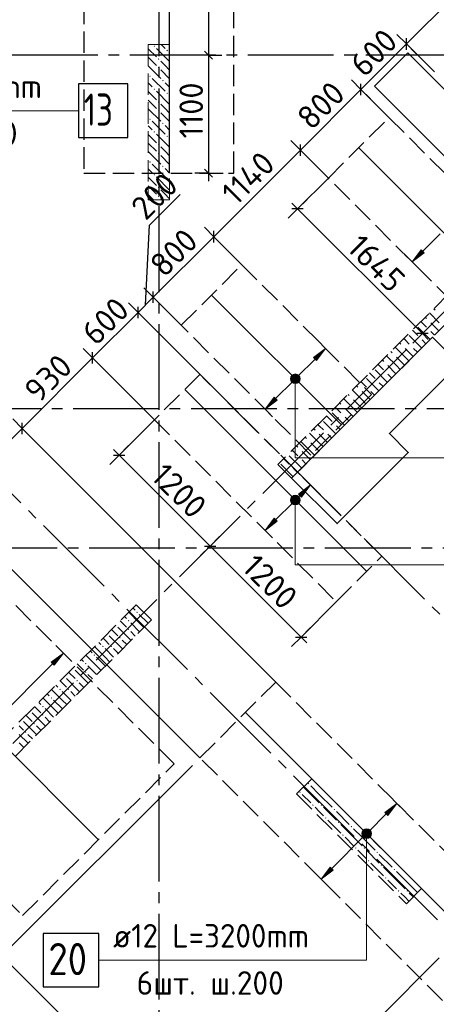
# Model space of a CAD drawing. Header units: millimetres. Extents: x 40580 to 1930067, y -240640 to 81020.
# Tile 229 of 256: x 730423 to 734312, y -220076 to -210891. Entities that reach past the tile are written whole.
import ezdxf

# ---------------------------------------------------------------- set-up
doc = ezdxf.new("R2010")
doc.units = ezdxf.units.MM
for name, pattern in [('______2', [270, 200, -70]), ('______5', [1100, 800, -100, 100, -100]), ('CENTER', [2, 1.25, -0.25, 0.25, -0.25])]:
    doc.linetypes.add(name, pattern=pattern)
for name, color, linetype, lineweight in [('Standard', 7, 'Continuous', 25), ('ДОП Верх по Х', 7, 'Continuous', 25), ('ЖБ Перекрытие верхний уровень', 7, 'Continuous', 35), ('ОСИ', 7, 'CENTER', 15), ('Позиционная метка номер позиции', 7, 'Continuous', 13), ('Примечания', 7, 'Continuous', 13)]:
    doc.layers.add(name, color=color, linetype=linetype, lineweight=lineweight)
doc.layers.add('ЖБ Пилон', color=7, linetype='______2', lineweight=13, true_color=0xa0a0a0)
doc.layers.add('ЖБ Стена верхний уровень', color=7, linetype='______2', true_color=0x656565)
doc.styles.add('ISOCPEUR', font='isocpeur.ttf')

msp = doc.modelspace()

# ---------------------------------------------------------------- hatches: boundary and pattern name
at = {"layer": 'ДОП Верх по Х', "linetype": 'Continuous', "lineweight": 13, "transparency": 33554687}
for points in [[(734199, -213065.7), (734085.9, -213150.5), (734170.8, -213037.4)], [(732825.8, -214438.9), (732712.6, -214523.8), (732797.5, -214410.7)], [(732825.8, -215570.3), (732712.6, -215655.2), (732797.5, -215542)], [(733349.7, -218823.7), (733236.6, -218908.6), (733321.4, -218795.4)]]:
    msp.add_hatch(color=7, dxfattribs=at).paths.add_polyline_path(points, flags=16)
for points in [[(733193.4, -214071.3), (733278.3, -213958.1), (733165.2, -214043)], [(732968.9, -214214.4), (733031.5, -214250.5), (732985.9, -214204.9)], [(732985.9, -214204.9), (733031.5, -214250.5), (733031.5, -214231.4)], [(732985.9, -214204.9), (733031.5, -214231.4), (733005, -214204.9)], [(733005, -214204.9), (733031.5, -214231.4), (733022, -214214.4)], [(732959.4, -214231.4), (733022, -214267.5), (732968.9, -214214.4)], [(732959.4, -214250.5), (733005, -214277), (732959.4, -214231.4)], [(732959.4, -214231.4), (733005, -214277), (733022, -214267.5)], [(732985.9, -214277), (732959.4, -214250.5), (732968.9, -214267.5)], [(732959.4, -214250.5), (732985.9, -214277), (733005, -214277)], [(732968.9, -214214.4), (733022, -214267.5), (733031.5, -214250.5)], [(733052, -215344), (733136.9, -215230.9), (733023.7, -215315.8)], [(732959.4, -215362.8), (733022, -215398.8), (732968.9, -215345.8)], [(732959.4, -215381.9), (733005, -215408.4), (732959.4, -215362.8)], [(732959.4, -215362.8), (733005, -215408.4), (733022, -215398.8)], [(732985.9, -215408.4), (732959.4, -215381.9), (732968.9, -215398.8)], [(732959.4, -215381.9), (732985.9, -215408.4), (733005, -215408.4)], [(732968.9, -215345.8), (733031.5, -215381.9), (732985.9, -215336.3)], [(732968.9, -215345.8), (733022, -215398.8), (733031.5, -215381.9)], [(732985.9, -215336.3), (733031.5, -215381.9), (733031.5, -215362.8)], [(732985.9, -215336.3), (733031.5, -215362.8), (733005, -215336.3)], [(733005, -215336.3), (733031.5, -215362.8), (733022, -215345.8)], [(730745.6, -216912.6), (730830.5, -216799.4), (730717.3, -216884.3)], [(733858.8, -218314.6), (733943.7, -218201.5), (733830.6, -218286.3)], [(733624.8, -218474.8), (733687.4, -218510.8), (733634.3, -218457.8)], [(733624.8, -218493.9), (733670.4, -218520.4), (733624.8, -218474.8)], [(733624.8, -218474.8), (733670.4, -218520.4), (733687.4, -218510.8)], [(733651.3, -218520.4), (733624.8, -218493.9), (733634.3, -218510.8)], [(733624.8, -218493.9), (733651.3, -218520.4), (733670.4, -218520.4)], [(733634.3, -218457.8), (733696.9, -218493.9), (733651.3, -218448.2)], [(733634.3, -218457.8), (733687.4, -218510.8), (733696.9, -218493.9)], [(733651.3, -218448.2), (733696.9, -218493.9), (733696.9, -218474.8)], [(733651.3, -218448.2), (733696.9, -218474.8), (733670.4, -218448.2)], [(733670.4, -218448.2), (733696.9, -218474.8), (733687.4, -218457.8)]]:
    msp.add_hatch(color=7, dxfattribs=at).paths.add_polyline_path(points)
at = {"layer": 'ЖБ Пилон', "linetype": 'Continuous', "lineweight": -3, "transparency": 33554687}
for points in [[(731672.8, -211138.2), (731679.3, -211131.7), (731685.8, -211138.2), (731679.3, -211144.7)], [(731792.8, -211178.2), (731799.3, -211171.7), (731805.8, -211178.2), (731799.3, -211184.7)], [(731712.8, -211258.2), (731719.3, -211251.7), (731725.8, -211258.2), (731719.3, -211264.7)], [(731712.8, -211338.2), (731719.3, -211331.7), (731725.8, -211338.2), (731719.3, -211344.7)], [(731632.8, -211418.2), (731639.3, -211411.7), (731645.8, -211418.2), (731639.3, -211424.7)], [(731752.8, -211458.2), (731759.3, -211451.7), (731765.8, -211458.2), (731759.3, -211464.7)], [(731672.8, -211538.2), (731679.3, -211531.7), (731685.8, -211538.2), (731679.3, -211544.7)], [(731792.8, -211578.2), (731799.3, -211571.7), (731805.8, -211578.2), (731799.3, -211584.7)], [(731712.8, -211658.2), (731719.3, -211651.7), (731725.8, -211658.2), (731719.3, -211664.7)], [(731632.8, -211818.2), (731639.3, -211811.7), (731645.8, -211818.2), (731639.3, -211824.7)], [(731712.8, -211738.2), (731719.3, -211731.7), (731725.8, -211738.2), (731719.3, -211744.7)], [(731752.8, -211858.2), (731759.3, -211851.7), (731765.8, -211858.2), (731759.3, -211864.7)], [(731672.8, -211938.2), (731679.3, -211931.7), (731685.8, -211938.2), (731679.3, -211944.7)], [(731792.8, -211978.2), (731799.3, -211971.7), (731805.8, -211978.2), (731799.3, -211984.7)], [(731712.8, -212058.2), (731719.3, -212051.7), (731725.8, -212058.2), (731719.3, -212064.7)], [(731712.8, -212138.2), (731719.3, -212131.7), (731725.8, -212138.2), (731719.3, -212144.7)], [(731632.8, -212218.2), (731639.3, -212211.7), (731645.8, -212218.2), (731639.3, -212224.7)], [(731752.8, -212258.2), (731759.3, -212251.7), (731765.8, -212258.2), (731759.3, -212264.7)], [(731672.8, -212338.2), (731679.3, -212331.7), (731685.8, -212338.2), (731679.3, -212344.7)], [(731712.8, -212458.2), (731719.3, -212451.7), (731725.8, -212458.2), (731719.3, -212464.7)], [(731792.8, -212378.2), (731799.3, -212371.7), (731805.8, -212378.2), (731799.3, -212384.7)], [(731712.8, -212538.2), (731719.3, -212531.7), (731725.8, -212538.2), (731719.3, -212544.7)], [(731512.8, -216418.2), (731519.3, -216411.7), (731525.8, -216418.2), (731519.3, -216424.7)], [(731432.8, -216498.2), (731439.3, -216491.7), (731445.8, -216498.2), (731439.3, -216504.7)], [(731323.9, -216536.3), (731325.8, -216538.2), (731319.3, -216544.7), (731317.4, -216542.8)], [(731432.8, -216578.2), (731439.3, -216571.7), (731445.8, -216578.2), (731439.3, -216584.7)], [(731243.9, -216616.3), (731245.8, -216618.2), (731239.3, -216624.7), (731237.4, -216622.8)], [(731352.8, -216658.2), (731359.3, -216651.7), (731365.8, -216658.2), (731359.3, -216664.7)], [(731192.8, -216738.2), (731199.3, -216731.7), (731205.8, -216738.2), (731199.3, -216744.7)], [(731272.8, -216738.2), (731279.3, -216731.7), (731285.8, -216738.2), (731279.3, -216744.7)], [(731112.8, -216818.2), (731119.3, -216811.7), (731125.8, -216818.2), (731119.3, -216824.7)], [(730923.9, -216936.3), (730925.8, -216938.2), (730919.3, -216944.7), (730917.4, -216942.8)], [(731032.8, -216898.2), (731039.3, -216891.7), (731045.8, -216898.2), (731039.3, -216904.7)], [(730843.9, -217016.3), (730845.8, -217018.2), (730839.3, -217024.7), (730837.4, -217022.8)], [(730952.8, -217058.2), (730959.3, -217051.7), (730965.8, -217058.2), (730959.3, -217064.7)], [(731032.8, -216978.2), (731039.3, -216971.7), (731045.8, -216978.2), (731039.3, -216984.7)], [(730792.8, -217138.2), (730799.3, -217131.7), (730805.8, -217138.2), (730799.3, -217144.7)], [(730872.8, -217138.2), (730879.3, -217131.7), (730885.8, -217138.2), (730879.3, -217144.7)], [(730712.8, -217218.2), (730719.3, -217211.7), (730725.8, -217218.2), (730719.3, -217224.7)], [(730632.8, -217298.2), (730639.3, -217291.7), (730645.8, -217298.2), (730639.3, -217304.7)], [(730443.9, -217416.3), (730445.8, -217418.2), (730439.3, -217424.7), (730437.3, -217422.8)], [(730523.9, -217336.3), (730525.8, -217338.2), (730519.3, -217344.7), (730517.4, -217342.8)], [(730632.8, -217378.2), (730639.3, -217371.7), (730645.8, -217378.2), (730639.3, -217384.7)], [(730552.8, -217458.2), (730559.3, -217451.7), (730565.8, -217458.2), (730559.3, -217464.7)], [(730472.8, -217538.2), (730479.3, -217531.7), (730485.8, -217538.2), (730479.3, -217544.7)], [(733112.8, -218018.2), (733119.3, -218011.7), (733125.8, -218018.2), (733119.3, -218024.7)], [(733032.8, -218098.2), (733039.3, -218091.7), (733045.8, -218098.2), (733039.3, -218104.7)], [(733312.8, -218138.2), (733313.7, -218137.2), (733320.2, -218143.7), (733319.3, -218144.7)], [(733152.8, -218218.2), (733159.3, -218211.7), (733165.8, -218218.2), (733159.3, -218224.7)], [(733232.8, -218218.2), (733239.3, -218211.7), (733245.8, -218218.2), (733239.3, -218224.7)], [(733272.8, -218338.2), (733279.3, -218331.7), (733285.8, -218338.2), (733279.3, -218344.7)], [(733352.8, -218258.2), (733359.3, -218251.7), (733365.8, -218258.2), (733359.3, -218264.7)], [(733472.8, -218298.2), (733473.7, -218297.2), (733480.2, -218303.7), (733479.3, -218304.7)], [(733392.8, -218378.2), (733399.3, -218371.7), (733405.8, -218378.2), (733399.3, -218384.7)], [(733512.8, -218418.2), (733519.3, -218411.7), (733525.8, -218418.2), (733519.3, -218424.7)], [(733432.8, -218498.2), (733439.3, -218491.7), (733445.8, -218498.2), (733439.3, -218504.7)], [(733552.8, -218618.2), (733559.3, -218611.7), (733565.8, -218618.2), (733559.3, -218624.7)], [(733632.8, -218618.2), (733639.3, -218611.7), (733645.8, -218618.2), (733639.3, -218624.7)], [(733712.8, -218538.2), (733713.7, -218537.2), (733720.2, -218543.7), (733719.3, -218544.7)], [(733752.8, -218658.2), (733759.3, -218651.7), (733765.8, -218658.2), (733759.3, -218664.7)], [(733872.8, -218698.2), (733873.7, -218697.2), (733880.2, -218703.7), (733879.3, -218704.7)], [(733672.8, -218738.2), (733679.3, -218731.7), (733685.8, -218738.2), (733679.3, -218744.7)], [(733792.8, -218778.2), (733799.3, -218771.7), (733805.8, -218778.2), (733799.3, -218784.7)], [(733832.8, -218898.2), (733839.3, -218891.7), (733845.8, -218898.2), (733839.3, -218904.7)], [(733912.8, -218818.2), (733919.3, -218811.7), (733925.8, -218818.2), (733919.3, -218824.7)], [(734112.8, -218938.2), (734113.7, -218937.2), (734120.2, -218943.7), (734119.3, -218944.7)], [(733952.8, -219018.2), (733959.3, -219011.7), (733965.8, -219018.2), (733959.3, -219024.7)], [(734032.8, -219018.2), (734039.3, -219011.7), (734045.8, -219018.2), (734039.3, -219024.7)]]:
    msp.add_hatch(color=7, dxfattribs=at).paths.add_polyline_path(points, flags=16)
at = {"layer": 'Позиционная метка номер позиции', "linetype": 'Continuous', "lineweight": 13, "transparency": 33554687}
for points in [[(733018, -214202.3), (732973, -214202.3), (732956.8, -214218.5)], [(733018, -214202.3), (732956.8, -214218.5), (733034.2, -214218.5)], [(732973, -214202.3), (733018, -214202.3), (732995.5, -214196)], [(733034.2, -214218.5), (732956.8, -214218.5), (732950.5, -214241)], [(733034.2, -214218.5), (732950.5, -214241), (733040.5, -214241)], [(733040.5, -214241), (732950.5, -214241), (732956.8, -214263.5)], [(733040.5, -214241), (732956.8, -214263.5), (733034.2, -214263.5)], [(733034.2, -214263.5), (732956.8, -214263.5), (732973, -214279.7)], [(733034.2, -214263.5), (732973, -214279.7), (733018, -214279.7)], [(733018, -214279.7), (732973, -214279.7), (732995.5, -214286)], [(733034.2, -215349.8), (732956.8, -215349.8), (732950.5, -215372.3)], [(733034.2, -215349.8), (732950.5, -215372.3), (733040.5, -215372.3)], [(733040.5, -215372.3), (732950.5, -215372.3), (732956.8, -215394.8)], [(733018, -215333.6), (732973, -215333.6), (732956.8, -215349.8)], [(733018, -215333.6), (732956.8, -215349.8), (733034.2, -215349.8)], [(733040.5, -215372.3), (732956.8, -215394.8), (733034.2, -215394.8)], [(733034.2, -215394.8), (732956.8, -215394.8), (732973, -215411)], [(732973, -215333.6), (733018, -215333.6), (732995.5, -215327.3)], [(733034.2, -215394.8), (732973, -215411), (733018, -215411)], [(733018, -215411), (732973, -215411), (732995.5, -215417.3)], [(733699.5, -218461.8), (733622.1, -218461.8), (733615.8, -218484.3)], [(733699.5, -218461.8), (733615.8, -218484.3), (733705.9, -218484.3)], [(733705.9, -218484.3), (733615.8, -218484.3), (733622.1, -218506.8)], [(733683.4, -218445.6), (733638.3, -218445.6), (733622.1, -218461.8)], [(733683.4, -218445.6), (733622.1, -218461.8), (733699.5, -218461.8)], [(733705.9, -218484.3), (733622.1, -218506.8), (733699.5, -218506.8)], [(733699.5, -218506.8), (733622.1, -218506.8), (733638.3, -218523)], [(733638.3, -218445.6), (733683.4, -218445.6), (733660.8, -218439.3)], [(733699.5, -218506.8), (733638.3, -218523), (733683.4, -218523)], [(733683.4, -218523), (733638.3, -218523), (733660.8, -218529.3)]]:
    msp.add_hatch(color=7, dxfattribs=at).paths.add_polyline_path(points)

# ---------------------------------------------------------------- linework, layer by layer
at = {"layer": 'Standard', "color": 7, "linetype": 'Continuous', "lineweight": -3, "transparency": 33554687}
for p, q in [((734032.7, -211117.4), (735871.1, -209278.9)), ((733608.4, -211541.6), (734032.7, -211117.4)), ((732184, -211221.3), (732184, -212321.3)), ((733042.7, -212107.3), (733608.4, -211541.6)), ((732235.1, -212914.9), (733042.7, -212107.3)), ((732184, -212321.3), (732184, -212396.3)), ((731634.1, -212808.9), (731921.6, -212521.3)), ((733017.1, -212655.2), (732964.1, -212602.2)), ((734181.7, -213819.8), (733017.1, -212655.2)), ((731598.7, -213551.3), (731634.1, -212808.9)), ((731669.4, -213480.6), (732235.1, -212914.9)), ((731528, -213622), (731669.4, -213480.6)), ((731103.7, -214046.3), (731528, -213622)), ((734181.7, -213819.8), (734234.7, -213872.8)), ((730446.1, -214703.9), (731103.7, -214046.3)), ((730092.6, -215057.5), (730446.1, -214703.9)), ((731351.8, -214952.7), (731298.7, -214899.7)), ((731351.8, -214952.7), (732200.3, -215801.2)), ((732200.3, -215801.2), (733048.8, -216649.8)), ((733048.8, -216649.8), (733101.8, -216702.8)), ((730257.7, -219624.7), (732308.3, -221675.3))]:
    msp.add_line(p, q, dxfattribs=at)
at = {"layer": 'Standard', "color": 251, "linetype": 'Continuous', "lineweight": -3, "true_color": 0x656565, "transparency": 33554687}
for p, q in [((734032.7, -211117.4), (733944.3, -211029)), ((734032.7, -211117.4), (734121, -211205.8)), ((734032.7, -211117.4), (734293.8, -211378.5)), ((732184, -211221.3), (732059, -211221.3)), ((732184, -211221.3), (732309, -211221.3)), ((732184, -211221.3), (732184, -211221.3)), ((733608.4, -211541.6), (733520, -211453.2)), ((733608.4, -211541.6), (733696.8, -211630)), ((733608.4, -211541.6), (733869.5, -211802.8)), ((733042.7, -212107.3), (732954.3, -212018.9)), ((733042.7, -212107.3), (733131.1, -212195.7)), ((733042.7, -212107.3), (733303.8, -212368.5)), ((732184, -212321.3), (732059, -212321.3)), ((732184, -212321.3), (732309, -212321.3)), ((732184, -212321.3), (732322.3, -212321.3)), ((733017.1, -212655.2), (733303.8, -212368.5)), ((733017.1, -212655.2), (733105.5, -212566.8)), ((733017.1, -212655.2), (732928.7, -212743.6)), ((732235.1, -212914.9), (732146.7, -212826.5)), ((732235.1, -212914.9), (732323.5, -213003.3)), ((732235.1, -212914.9), (732496.2, -213176.1)), ((731669.4, -213480.6), (731581, -213392.2)), ((731528, -213622), (731439.6, -213533.6)), ((731669.4, -213480.6), (731757.8, -213569)), ((731669.4, -213480.6), (731930.6, -213741.7)), ((734181.7, -213819.8), (734468.4, -213533.1)), ((731528, -213622), (731616.4, -213710.4)), ((731528, -213622), (732122.7, -214216.7)), ((734181.7, -213819.8), (734270.1, -213731.4)), ((734181.7, -213819.8), (734093.3, -213908.2)), ((731103.7, -214046.3), (731015.3, -213957.9)), ((731103.7, -214046.3), (731192.1, -214134.7)), ((731103.7, -214046.3), (731680.9, -214623.5)), ((730446.1, -214703.9), (730357.7, -214615.5)), ((731351.8, -214952.7), (731680.9, -214623.5)), ((730446.1, -214703.9), (730534.5, -214792.3)), ((730446.1, -214703.9), (732812.3, -217070.1)), ((731351.8, -214952.7), (731440.1, -214864.3)), ((731351.8, -214952.7), (731263.4, -215041.1)), ((729739, -215411), (732105.2, -217777.2)), ((732200.3, -215801.2), (732288.7, -215712.8)), ((732200.3, -215801.2), (732111.9, -215889.6)), ((732200.3, -215801.2), (732180.2, -215821.3)), ((733048.8, -216649.8), (733378, -216320.6)), ((733048.8, -216649.8), (733137.2, -216561.4)), ((733048.8, -216649.8), (732960.4, -216738.1))]:
    msp.add_line(p, q, dxfattribs=at)
at = {"layer": 'Standard', "color": 7, "linetype": 'Continuous', "lineweight": 25, "transparency": 33554687}
for p, q in [((734032.7, -211170.4), (734032.7, -211064.3)), ((732146.5, -211183.8), (732221.5, -211258.8)), ((733608.4, -211594.7), (733608.4, -211488.6)), ((733042.7, -212160.4), (733042.7, -212054.3)), ((732146.5, -212283.8), (732221.5, -212358.8)), ((733070.1, -212655.2), (732964.1, -212655.2)), ((732235.1, -212968), (732235.1, -212861.9)), ((731669.4, -213533.6), (731669.4, -213427.6)), ((731528, -213675.1), (731528, -213569)), ((734234.7, -213819.8), (734128.7, -213819.8)), ((731103.7, -214099.3), (731103.7, -213993.3)), ((730446.1, -214756.9), (730446.1, -214650.9)), ((731298.7, -214952.7), (731404.8, -214952.7)), ((732147.2, -215801.2), (732253.3, -215801.2)), ((732995.8, -216649.8), (733101.8, -216649.8))]:
    msp.add_line(p, q, dxfattribs=at)
at = {"layer": 'Standard', "color": 7, "linetype": 'Continuous', "lineweight": -3, "transparency": 33554687}
msp.add_lwpolyline([(732184, -209921.3), (732184, -210877.4), (732184, -210877.4), (732184, -211221.3)], dxfattribs=at)
at = {"layer": 'Standard', "color": 251, "linetype": 'Continuous', "lineweight": -3, "true_color": 0x656565, "transparency": 33554687}
msp.add_lwpolyline([(730257.7, -219624.7), (730269.7, -219612.7), (730269.7, -219612.7), (730269.7, -219612.7), (730269.7, -219612.7), (730269.8, -219612.7), (730269.8, -219612.7), (732034.5, -217847.9)], dxfattribs=at)
at = {"layer": 'ДОП Верх по Х', "color": 7, "linetype": 'Continuous', "lineweight": -3, "transparency": 33554687}
for p, q in [((731822.3, -212315.3), (731822.3, -209927.3)), ((733590.9, -212089.9), (735504.4, -214003.3)), ((732217.6, -213463.1), (733419.7, -214665.2)), ((731968, -214344.9), (733656.6, -216033.5)), ((729465.6, -216848.8), (731152.7, -218535.9)), ((732533.7, -217357.2), (734788, -219611.4))]:
    msp.add_line(p, q, dxfattribs=at)
at = {"layer": 'ДОП Верх по Х', "color": 7, "linetype": 'Continuous', "lineweight": 13, "transparency": 33554687}
for p, q in [((728772.3, -211739.5), (730880.3, -211739.5)), ((731274.9, -219664.3), (733360.8, -219664.3))]:
    msp.add_line(p, q, dxfattribs=at)
at = {"layer": 'ДОП Верх по Х', "color": 251, "linetype": 'Continuous', "lineweight": 13, "true_color": 0x494949, "transparency": 33554687}
for p, q in [((734184.9, -213051.5), (734347.5, -212888.9)), ((734085.9, -213150.5), (734015.2, -213079.8)), ((734085.9, -213150.5), (734170.8, -213037.4)), ((734199, -213065.7), (734085.9, -213150.5)), ((734170.8, -213037.4), (734199, -213065.7)), ((734085.9, -213150.5), (734156.6, -213221.2)), ((734085.9, -213150.5), (734085.9, -213150.5)), ((733278.3, -213958.1), (733207.6, -213887.4)), ((733278.3, -213958.1), (733165.2, -214043)), ((733193.4, -214071.3), (733278.3, -213958.1)), ((733278.3, -213958.1), (733349, -214028.8)), ((733278.3, -213958.1), (733278.3, -213958.1)), ((733016.7, -214219.7), (733179.3, -214057.1)), ((733165.2, -214043), (733193.4, -214071.3)), ((732811.6, -214424.8), (732974.2, -214262.2)), ((732968.9, -214214.4), (732968.9, -214214.4)), ((733022, -214267.5), (733022, -214267.5)), ((732712.6, -214523.8), (732641.9, -214453.1)), ((732712.6, -214523.8), (732797.5, -214410.7)), ((732825.8, -214438.9), (732712.6, -214523.8)), ((732797.5, -214410.7), (732825.8, -214438.9)), ((732712.6, -214523.8), (732783.3, -214594.5)), ((732712.6, -214523.8), (732712.6, -214523.8)), ((733136.9, -215230.9), (733066.2, -215160.2)), ((733136.9, -215230.9), (733023.7, -215315.8)), ((733052, -215344), (733136.9, -215230.9)), ((733136.9, -215230.9), (733207.6, -215301.6)), ((733136.9, -215230.9), (733136.9, -215230.9)), ((732811.6, -215556.2), (732974.2, -215393.5)), ((732968.9, -215345.8), (732968.9, -215345.8)), ((733016.7, -215351.1), (733037.9, -215329.9)), ((733022, -215398.8), (733022, -215398.8)), ((733023.7, -215315.8), (733052, -215344)), ((732712.6, -215655.2), (732641.9, -215584.5)), ((732712.6, -215655.2), (732797.5, -215542)), ((732825.8, -215570.3), (732712.6, -215655.2)), ((732797.5, -215542), (732825.8, -215570.3)), ((732712.6, -215655.2), (732783.3, -215725.9)), ((732712.6, -215655.2), (732712.6, -215655.2)), ((730830.5, -216799.4), (730759.7, -216728.7)), ((730830.5, -216799.4), (730717.3, -216884.3)), ((730745.6, -216912.6), (730830.5, -216799.4)), ((730830.5, -216799.4), (730901.2, -216870.1)), ((730830.5, -216799.4), (730830.5, -216799.4)), ((730144.6, -217485.3), (730731.5, -216898.4)), ((730717.3, -216884.3), (730745.6, -216912.6)), ((733943.7, -218201.5), (733873, -218130.7)), ((733943.7, -218201.5), (733830.6, -218286.3)), ((733858.8, -218314.6), (733943.7, -218201.5)), ((733943.7, -218201.5), (734014.4, -218272.2)), ((733943.7, -218201.5), (733943.7, -218201.5)), ((733682.1, -218463.1), (733844.7, -218300.5)), ((733830.6, -218286.3), (733858.8, -218314.6)), ((733335.6, -218809.6), (733639.6, -218505.5)), ((733634.3, -218457.8), (733634.3, -218457.8)), ((733687.4, -218510.8), (733687.4, -218510.8)), ((733236.6, -218908.6), (733321.4, -218795.4)), ((733321.4, -218795.4), (733349.7, -218823.7)), ((733236.6, -218908.6), (733165.9, -218837.9)), ((733349.7, -218823.7), (733236.6, -218908.6)), ((733236.6, -218908.6), (733307.3, -218979.3)), ((733236.6, -218908.6), (733236.6, -218908.6))]:
    msp.add_line(p, q, dxfattribs=at)
at = {"layer": 'ДОП Верх по Х', "color": 7, "linetype": 'Continuous', "lineweight": 25, "transparency": 33554687}
for points in [[(730972.3, -211989.5), (731432.3, -211989.5), (731432.3, -211489.5), (730972.3, -211489.5), (730972.3, -211989.5)], [(730640.8, -219914.3), (731160.8, -219914.3), (731160.8, -219414.3), (730640.8, -219414.3), (730640.8, -219914.3)]]:
    msp.add_lwpolyline(points, dxfattribs=at)
at = {"layer": 'ДОП Верх по Х', "color": 251, "linetype": 'Continuous', "lineweight": 13, "true_color": 0x494949, "transparency": 33554687}
for centre in [(732995.5, -214241), (732995.5, -215372.3), (733660.8, -218484.3)]:
    msp.add_circle(centre, 37.5, dxfattribs=at)
at = {"layer": 'ЖБ Перекрытие верхний уровень', "transparency": 33554687}
for p, q in [((734044.2, -211199.6), (733733.1, -211510.8)), ((735076.6, -212232), (734044.2, -211199.6)), ((733733.1, -211510.8), (734765.4, -212543.1))]:
    msp.add_line(p, q, dxfattribs=at)
at = {"layer": 'ЖБ Перекрытие верхний уровень', "transparency": 33554687, "extrusion": (0, 0, -1)}
msp.add_lwpolyline([(-732960.8, -215168), (-733385.1, -215592.3), (-734049.8, -214927.6), (-733873, -214750.8), (-734523.5, -214100.3), (-734276, -213852.8), (-732960.8, -215168)], dxfattribs=at)
at = {"layer": 'ЖБ Пилон', "color": 253, "linetype": '______2', "lineweight": 13, "true_color": 0xa0a0a0, "transparency": 33554687}
for p, q in [((731622.3, -211121.3), (731622.3, -212571.3)), ((731822.3, -211121.3), (731622.3, -211121.3)), ((731822.3, -212571.3), (731822.3, -211121.3)), ((731622.3, -212571.3), (731822.3, -212571.3)), ((731511.2, -216348.9), (730238.5, -217621.7)), ((731652.7, -216490.3), (731511.2, -216348.9)), ((730379.9, -217763.1), (731652.7, -216490.3)), ((733148.2, -217971.7), (733006.8, -218113.1)), ((734173.5, -218997), (733148.2, -217971.7)), ((733006.8, -218113.1), (734032.1, -219138.4)), ((734032.1, -219138.4), (734173.5, -218997))]:
    msp.add_line(p, q, dxfattribs=at)
at = {"layer": 'ЖБ Пилон', "color": 9, "linetype": 'Continuous', "lineweight": -3, "true_color": 0xc7c7c7, "transparency": 33554687}
for p, q in [((731622.3, -211161.2), (731699.3, -211238.2)), ((731699.3, -211158.2), (731819.3, -211278.2)), ((731742.4, -211121.3), (731779.3, -211158.2)), ((731622.3, -211241.2), (731699.3, -211318.2)), ((731822.3, -211201.2), (731819.3, -211198.2)), ((731622.3, -211321.2), (731739.3, -211438.2)), ((731779.3, -211318.2), (731739.3, -211278.2)), ((731739.3, -211358.2), (731822.3, -211441.2)), ((731819.3, -211358.2), (731779.3, -211318.2)), ((731659.3, -211438.2), (731779.3, -211558.2)), ((731659.3, -211518.2), (731622.3, -211481.2)), ((731779.3, -211478.2), (731822.3, -211521.2)), ((731622.3, -211561.2), (731699.3, -211638.2)), ((731699.3, -211558.2), (731819.3, -211678.2)), ((731822.3, -211601.2), (731819.3, -211598.2)), ((731622.3, -211641.2), (731699.3, -211718.2)), ((731622.3, -211721.2), (731739.3, -211838.2)), ((731779.3, -211718.2), (731739.3, -211678.2)), ((731819.3, -211758.2), (731779.3, -211718.2)), ((731739.3, -211758.2), (731822.3, -211841.2)), ((731659.3, -211918.2), (731622.3, -211881.2)), ((731659.3, -211838.2), (731779.3, -211958.2)), ((731779.3, -211878.2), (731822.3, -211921.2)), ((731622.3, -211961.2), (731699.3, -212038.2)), ((731699.3, -211958.2), (731819.3, -212078.2)), ((731822.3, -212001.2), (731819.3, -211998.2)), ((731622.3, -212041.2), (731699.3, -212118.2)), ((731779.3, -212118.2), (731739.3, -212078.2)), ((731622.3, -212121.2), (731739.3, -212238.2)), ((731739.3, -212158.2), (731822.3, -212241.2)), ((731819.3, -212158.2), (731779.3, -212118.2)), ((731659.3, -212238.2), (731779.3, -212358.2)), ((731779.3, -212278.2), (731822.3, -212321.2)), ((731659.3, -212318.2), (731622.3, -212281.2)), ((731622.3, -212361.2), (731699.3, -212438.2)), ((731699.3, -212358.2), (731819.3, -212478.2)), ((731622.3, -212441.2), (731699.3, -212518.2)), ((731822.3, -212401.2), (731819.3, -212398.2)), ((731622.3, -212521.2), (731672.4, -212571.3)), ((731779.3, -212518.2), (731739.3, -212478.2)), ((731819.3, -212558.2), (731779.3, -212518.2)), ((731739.3, -212558.2), (731752.4, -212571.3)), ((731480.6, -216379.5), (731499.3, -216398.2)), ((731379.3, -216518.2), (731360.6, -216499.5)), ((731400.6, -216459.5), (731419.3, -216478.2)), ((731539.3, -216518.2), (731440.6, -216419.5)), ((731539.3, -216438.2), (731619.3, -216518.2)), ((731280.6, -216579.5), (731339.3, -216638.2)), ((731339.3, -216558.2), (731459.3, -216678.2)), ((731419.3, -216558.2), (731379.3, -216518.2)), ((731459.3, -216518.2), (731539.3, -216598.2)), ((731539.3, -216518.2), (731582, -216560.9)), ((731619.3, -216518.2), (731622, -216520.9)), ((731219.3, -216678.2), (731200.6, -216659.5)), ((731259.3, -216718.2), (731219.3, -216678.2)), ((731259.3, -216638.2), (731379.3, -216758.2)), ((731379.3, -216678.2), (731422, -216720.9)), ((731459.3, -216598.2), (731502, -216640.9)), ((731080.6, -216779.5), (731099.3, -216798.2)), ((731219.3, -216838.2), (731120.6, -216739.5)), ((731160.6, -216699.5), (731179.3, -216718.2)), ((731219.3, -216758.2), (731299.3, -216838.2)), ((731299.3, -216758.2), (731342, -216800.9)), ((731000.6, -216859.5), (731019.3, -216878.2)), ((731139.3, -216918.2), (731040.6, -216819.5)), ((731139.3, -216838.2), (731219.3, -216918.2)), ((731219.3, -216838.2), (731262, -216880.9)), ((730939.3, -216958.2), (731059.3, -217078.2)), ((730979.3, -216918.2), (730960.6, -216899.5)), ((731019.3, -216958.2), (730979.3, -216918.2)), ((731059.3, -216918.2), (731139.3, -216998.2)), ((731139.3, -216918.2), (731182, -216960.9)), ((731219.3, -216918.2), (731222, -216920.9)), ((730859.3, -217038.2), (730979.3, -217158.2)), ((730880.6, -216979.5), (730939.3, -217038.2)), ((731059.3, -216998.2), (731102, -217040.9)), ((730819.3, -217238.2), (730720.6, -217139.5)), ((730760.6, -217099.5), (730779.3, -217118.2)), ((730819.3, -217078.2), (730800.6, -217059.5)), ((730859.3, -217118.2), (730819.3, -217078.2)), ((730979.3, -217078.2), (731022, -217120.9)), ((730739.3, -217318.2), (730640.6, -217219.5)), ((730680.6, -217179.5), (730699.3, -217198.2)), ((730739.3, -217238.2), (730819.3, -217318.2)), ((730819.3, -217158.2), (730899.3, -217238.2)), ((730819.3, -217238.2), (730862, -217280.9)), ((730899.3, -217158.2), (730942, -217200.9)), ((730579.3, -217318.2), (730560.6, -217299.5)), ((730619.3, -217358.2), (730579.3, -217318.2)), ((730600.6, -217259.5), (730619.3, -217278.2)), ((730659.3, -217318.2), (730739.3, -217398.2)), ((730739.3, -217318.2), (730782, -217360.9)), ((730819.3, -217318.2), (730822, -217320.9)), ((730480.6, -217379.5), (730539.3, -217438.2)), ((730539.3, -217358.2), (730659.3, -217478.2)), ((730659.3, -217398.2), (730702, -217440.9)), ((730459.3, -217518.2), (730419.3, -217478.2)), ((730459.3, -217438.2), (730579.3, -217558.2)), ((730579.3, -217478.2), (730622, -217520.9)), ((730419.3, -217558.2), (730499.3, -217638.2)), ((730499.3, -217558.2), (730542, -217600.9)), ((730419.3, -217638.2), (730462, -217680.9)), ((733139.3, -218118.2), (733070.5, -218049.4)), ((733139.3, -218038.2), (733219.3, -218118.2)), ((733059.3, -218118.2), (733139.3, -218198.2)), ((733139.3, -218118.2), (733219.3, -218198.2)), ((733219.3, -218118.2), (733339.3, -218238.2)), ((733219.3, -218278.2), (733179.3, -218238.2)), ((733259.3, -218238.2), (733379.3, -218358.2)), ((733259.3, -218318.2), (733219.3, -218278.2)), ((733379.3, -218278.2), (733499.3, -218398.2)), ((733299.3, -218358.2), (733419.3, -218478.2)), ((733539.3, -218518.2), (733419.3, -218398.2)), ((733459.3, -218518.2), (733539.3, -218598.2)), ((733539.3, -218438.2), (733619.3, -218518.2)), ((733539.3, -218518.2), (733619.3, -218598.2)), ((733619.3, -218518.2), (733739.3, -218638.2)), ((733619.3, -218678.2), (733579.3, -218638.2)), ((733659.3, -218718.2), (733619.3, -218678.2)), ((733659.3, -218638.2), (733779.3, -218758.2)), ((733779.3, -218678.2), (733899.3, -218798.2)), ((733699.3, -218758.2), (733819.3, -218878.2)), ((733939.3, -218918.2), (733819.3, -218798.2)), ((733939.3, -218838.2), (734019.3, -218918.2)), ((733859.3, -218918.2), (733939.3, -218998.2)), ((733939.3, -218918.2), (734019.3, -218998.2)), ((734019.3, -218918.2), (734135.8, -219034.7)), ((734019.3, -219078.2), (733979.3, -219038.2)), ((734059.3, -219038.2), (734095.8, -219074.7)), ((734055.8, -219114.7), (734019.3, -219078.2))]:
    msp.add_line(p, q, dxfattribs=at)
at = {"layer": 'ЖБ Стена верхний уровень', "color": 251, "linetype": '______2', "lineweight": -3, "true_color": 0x656565, "transparency": 33554687}
for p, q in [((739013.6, -208860.6), (732833.5, -215040.7)), ((732960.8, -215168), (739140.9, -208987.9)), ((732833.5, -215040.7), (732960.8, -215168))]:
    msp.add_line(p, q, dxfattribs=at)
at = {"layer": 'ЖБ Стена верхний уровень', "color": 9, "linetype": 'Continuous', "lineweight": -3, "true_color": 0xc7c7c7, "transparency": 33554687}
for p, q in [((734339.3, -213718.2), (734247.7, -213626.6)), ((734287.7, -213586.6), (734299.3, -213598.2)), ((734179.3, -213718.2), (734167.7, -213706.6)), ((734219.3, -213758.2), (734179.3, -213718.2)), ((734207.7, -213666.6), (734219.3, -213678.2)), ((734259.3, -213718.2), (734334.9, -213793.9)), ((734059.3, -213838.2), (734175, -213953.9)), ((734087.7, -213786.6), (734139.3, -213838.2)), ((734139.3, -213758.2), (734254.9, -213873.9)), ((734259.3, -213798.2), (734295, -213833.9)), ((733967.7, -213906.6), (733979.3, -213918.2)), ((734019.3, -213878.2), (734007.7, -213866.6)), ((734059.3, -213918.2), (734019.3, -213878.2)), ((734179.3, -213878.2), (734214.9, -213913.9)), ((733887.7, -213986.6), (733899.3, -213998.2)), ((734019.3, -214038.2), (733927.7, -213946.6)), ((734019.3, -213958.2), (734095, -214033.9)), ((734099.3, -213958.2), (734135, -213993.9)), ((733779.3, -214118.2), (733767.7, -214106.6)), ((733807.7, -214066.6), (733819.3, -214078.2)), ((733939.3, -214118.2), (733847.7, -214026.6)), ((733939.3, -214038.2), (734015, -214113.9)), ((734019.3, -214038.2), (734055, -214073.9)), ((733687.7, -214186.6), (733739.3, -214238.2)), ((733739.3, -214158.2), (733854.9, -214273.9)), ((733819.3, -214158.2), (733779.3, -214118.2)), ((733859.3, -214118.2), (733934.9, -214193.9)), ((733859.3, -214198.2), (733895, -214233.9)), ((733939.3, -214118.2), (733975, -214153.9)), ((733619.3, -214278.2), (733607.7, -214266.6)), ((733659.3, -214318.2), (733619.3, -214278.2)), ((733659.3, -214238.2), (733775, -214353.9)), ((733779.3, -214278.2), (733814.9, -214313.9)), ((733487.7, -214386.6), (733499.3, -214398.2)), ((733619.3, -214438.2), (733527.7, -214346.6)), ((733567.7, -214306.6), (733579.3, -214318.2)), ((733619.3, -214358.2), (733695, -214433.9)), ((733699.3, -214358.2), (733735, -214393.9)), ((733407.7, -214466.6), (733419.3, -214478.2)), ((733539.3, -214518.2), (733447.7, -214426.6)), ((733539.3, -214438.2), (733615, -214513.9)), ((733619.3, -214438.2), (733655, -214473.9)), ((733339.3, -214558.2), (733454.9, -214673.9)), ((733379.3, -214518.2), (733367.7, -214506.6)), ((733419.3, -214558.2), (733379.3, -214518.2)), ((733459.3, -214518.2), (733534.9, -214593.9)), ((733539.3, -214518.2), (733575, -214553.9)), ((733219.3, -214678.2), (733207.7, -214666.6)), ((733259.3, -214638.2), (733375, -214753.9)), ((733287.7, -214586.6), (733339.3, -214638.2)), ((733459.3, -214598.2), (733495, -214633.9)), ((733219.3, -214838.2), (733127.7, -214746.6)), ((733167.7, -214706.6), (733179.3, -214718.2)), ((733259.3, -214718.2), (733219.3, -214678.2)), ((733219.3, -214758.2), (733295, -214833.9)), ((733299.3, -214758.2), (733335, -214793.9)), ((733379.3, -214678.2), (733415, -214713.9)), ((733139.3, -214918.2), (733047.7, -214826.6)), ((733087.7, -214786.6), (733099.3, -214798.2)), ((733139.3, -214838.2), (733215, -214913.9)), ((733219.3, -214838.2), (733255, -214873.9)), ((732979.3, -214918.2), (732967.7, -214906.6)), ((733019.3, -214958.2), (732979.3, -214918.2)), ((733007.7, -214866.6), (733019.3, -214878.2)), ((733059.3, -214918.2), (733134.9, -214993.9)), ((733139.3, -214918.2), (733175, -214953.9)), ((732887.7, -214986.6), (732939.3, -215038.2)), ((732939.3, -214958.2), (733054.9, -215073.9)), ((733059.3, -214998.2), (733095, -215033.9)), ((732859.3, -215038.2), (732975, -215153.9)), ((732979.3, -215078.2), (733015, -215113.9))]:
    msp.add_line(p, q, dxfattribs=at)
at = {"layer": 'ОСИ', "color": 8, "linetype": '______5', "lineweight": -3, "transparency": 33554687}
for p, q in [((731722.3, -182931.3), (731722.3, -233251.3)), ((724913.9, -223087.6), (743570.2, -204431.3)), ((727551.4, -226432.2), (746561.3, -207422.3)), ((737752.3, -211221.3), (718998.3, -211221.3)), ((738869.5, -220963.5), (731982.5, -214076.5)), ((737434.1, -222398.9), (729322.8, -214287.7)), ((744922.3, -214521.3), (718998.3, -214521.3)), ((749472.3, -215821.3), (718998.3, -215821.3)), ((749472.3, -215821.3), (718998.3, -215821.3))]:
    msp.add_line(p, q, dxfattribs=at)
at = {"layer": 'Позиционная метка номер позиции', "color": 7, "linetype": 'Continuous', "lineweight": 13, "transparency": 33554687}
for p, q in [((732995.5, -214196), (732995.5, -214196)), ((732950.5, -214241), (732950.5, -214241)), ((732995.5, -214286), (732995.5, -214286)), ((733040.5, -214241), (733040.5, -214241)), ((732950.5, -215372.3), (732950.5, -215372.3)), ((732995.5, -215327.3), (732995.5, -215327.3)), ((733040.5, -215372.3), (733040.5, -215372.3)), ((732995.5, -215417.3), (732995.5, -215417.3)), ((733615.8, -218484.3), (733615.8, -218484.3)), ((733660.8, -218439.3), (733660.8, -218439.3)), ((733705.9, -218484.3), (733705.9, -218484.3)), ((733660.8, -218529.3), (733660.8, -218529.3))]:
    msp.add_line(p, q, dxfattribs=at)
for points in [[(727272.3, -212156.7), (727689.5, -211739.5), (730972.3, -211739.5)], [(732995.5, -214241), (732995.5, -214977.7), (736868.7, -214977.7)], [(732995.5, -215372.3), (732995.5, -215977.7), (736868.7, -215977.7)], [(733660.8, -218484.3), (733660.8, -219664.3), (731160.8, -219664.3)]]:
    msp.add_lwpolyline(points, dxfattribs=at)
for centre in [(732995.5, -214241), (732995.5, -215372.3), (733660.8, -218484.3)]:
    msp.add_circle(centre, 45, dxfattribs=at)
at = {"layer": 'Примечания', "color": 7, "linetype": '______2', "lineweight": -3, "transparency": 33554687}
for p, q in [((731022.3, -209921.3), (731022.3, -212321.3)), ((732422.3, -212321.3), (732422.3, -209921.3)), ((733303.8, -212368.5), (733869.5, -211802.8)), ((733869.5, -211802.8), (735787.2, -213720.4)), ((731022.3, -212321.3), (732422.3, -212321.3)), ((735221.5, -214286.1), (733303.8, -212368.5)), ((731930.6, -213741.7), (732496.2, -213176.1)), ((732496.2, -213176.1), (733706.8, -214386.6)), ((733141.1, -214952.3), (731930.6, -213741.7)), ((732105.2, -214199.2), (731680.9, -214623.5)), ((733802.3, -215896.3), (732105.2, -214199.2)), ((733706.8, -214386.6), (733141.1, -214952.3)), ((731680.9, -214623.5), (733378, -216320.6)), ((733378, -216320.6), (733802.3, -215896.3)), ((731864.8, -217833.8), (730167.7, -216136.7)), ((732105.2, -217777.2), (732812.3, -217070.1)), ((732812.3, -217070.1), (735075.1, -219332.8)), ((728753.5, -217550.9), (730450.6, -219248)), ((734367.9, -220039.9), (732105.2, -217777.2)), ((730450.6, -219248), (731864.8, -217833.8))]:
    msp.add_line(p, q, dxfattribs=at)

# ---------------------------------------------------------------- texts
at = {"layer": 'Standard', "color": 7, "linetype": 'Continuous', "lineweight": 25, "transparency": 33554687, "char_height": 220, "attachment_point": 7, "style": 'ISOCPEUR'}
for s, insert, width, rotation in [('600', (733641.4, -211437.9), 531.968, 45), ('1100', (732134, -211998), 578.848, 90), ('800', (733146.4, -211932.9), 531.968, 45), ('1140', (732443.2, -212636.1), 578.847, 45), ('200', (731598.7, -212773.5), 531.964, 45), ('800', (731773.1, -213306.2), 531.959, 45), ('1645', (733463.4, -213030.8), 610.158, 315), ('600', (731136.7, -213942.6), 531.968, 45), ('930', (730601.3, -214478), 516.397, 45), ('1200', (731634.5, -215164.7), 625.743, 315), ('1200', (732483, -216013.2), 625.734, 315)]:
    msp.add_mtext(s, dxfattribs=dict(at, insert=insert, width=width, rotation=rotation))
at = {"layer": 'ДОП Верх по Х', "color": 7, "linetype": 'Continuous', "lineweight": 13, "transparency": 33554687, "attachment_point": 7, "style": 'ISOCPEUR'}
for s, insert, char_height, width in [('\\W0.96;ø12 L=2400mm ', (728792.3, -211622.2), 220, 2173.894), ('\\W0.75;13', (731022.3, -211879.5), 300, 472.649), ('\\W0.97;8шт. ш.200 ', (729023.3, -212062.2), 220, 1713.203), ('\\W0.96;ø12 L=3200mm ', (731294.8, -219547), 220, 2152.018), ('\\W0.88;20', (730690.8, -219804.3), 300, 551.54), ('\\W0.97;6шт. ш.200 ', (731514.8, -219987), 220, 1713.19)]:
    msp.add_mtext(s, dxfattribs=dict(at, insert=insert, char_height=char_height, width=width))

doc.saveas('drawing.dxf')
